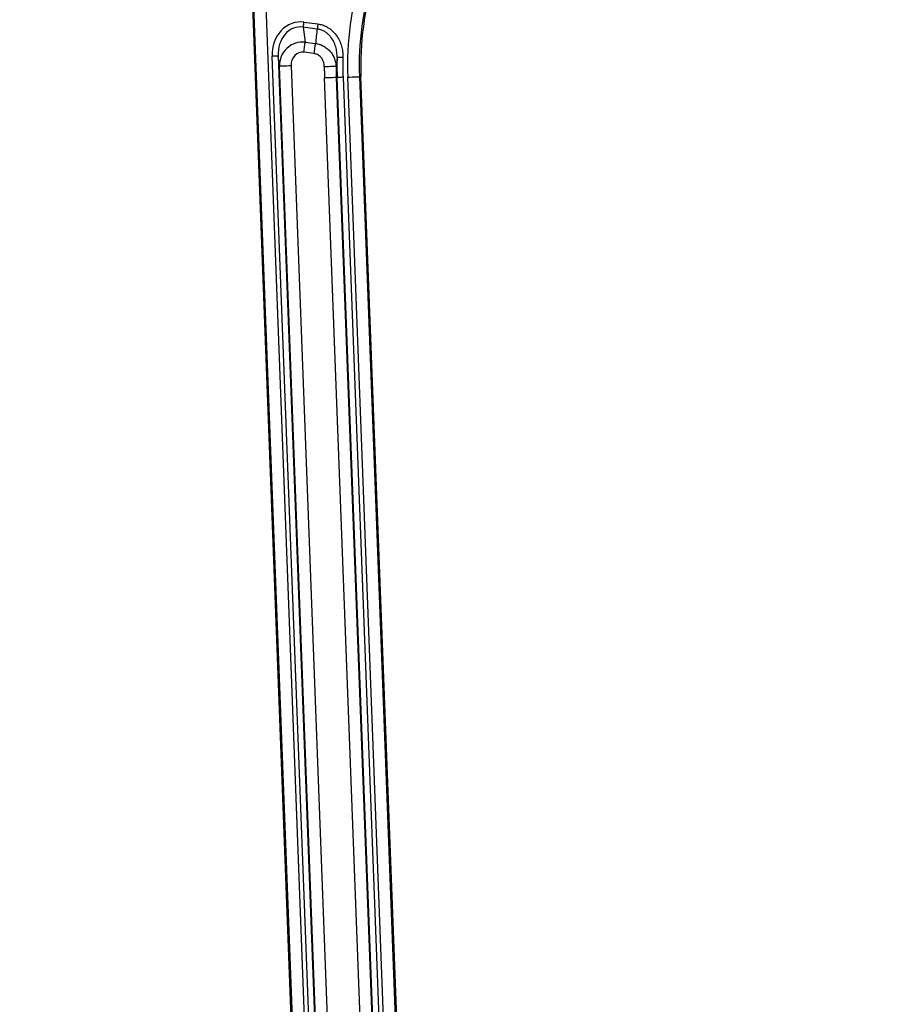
# Model space of a CAD drawing. Extents: x 0 to 8410, y 0 to 5940.
# Tile 112 of 161: x 3792 to 4538, y 2926 to 3763. Entities that reach past the tile are written whole.
import ezdxf

# ---------------------------------------------------------------- set-up
doc = ezdxf.new("R2010")
doc.units = 0
doc.header["$LTSCALE"] = 10
doc.layers.get('0').update_dxf_attribs({"linetype": 'CONTINUOUS'})
doc.styles.add('SLDTEXTSTYLE0', font='TXT', dxfattribs={"width": 0.605})
doc.dimstyles.new('SLDDIMSTYLE1', dxfattribs={"dimtxt": 50, "dimasz": 50, "dimexe": 0, "dimexo": 0.0625, "dimgap": 12.5, "dimtad": 1, "dimdec": 1, "dimrnd": 1e-09, "dimzin": 12, "dimtxsty": 'SLDTEXTSTYLE0', "dimsah": 1, "dimcen": 0.09, "dimazin": 3, "dimtfac": 1, "dimtofl": 0, "dimtmove": 0, "dimatfit": 3, "dimtolj": 1, "dimtzin": 12})
doc.dimstyles.new('SLDDIMSTYLE10', dxfattribs={"dimtxt": 50, "dimasz": 50, "dimexe": 0, "dimexo": 0.0625, "dimgap": -12.5, "dimtad": 0, "dimtih": 1, "dimtoh": 1, "dimdec": 1, "dimlfac": 0.5, "dimrnd": 1e-09, "dimzin": 12, "dimtxsty": 'SLDTEXTSTYLE0', "dimblk1": 'NONE', "dimsah": 1, "dimcen": 0, "dimazin": 3, "dimtfac": 1, "dimtmove": 0, "dimatfit": 3, "dimtolj": 1})
doc.dimstyles.new('SLDDIMSTYLE2', dxfattribs={"dimtxt": 50, "dimasz": 50, "dimexe": 0, "dimexo": 0.0625, "dimgap": 12.5, "dimtad": 1, "dimdec": 0, "dimrnd": 1e-09, "dimzin": 12, "dimtxsty": 'SLDTEXTSTYLE0', "dimsah": 1, "dimcen": 0.09, "dimazin": 3, "dimtfac": 1, "dimtofl": 0, "dimtmove": 0, "dimatfit": 3, "dimtolj": 1, "dimtzin": 12})

# ---------------------------------------------------------------- blocks, each defined once
blk = doc.blocks.new('_D_7')
at = {"color": 7, "linetype": 'CONTINUOUS'}
for p, q in [((4661.63, 4113.02), (3022.36, 4113.02)), ((3037.36, 2533.02), (3037.36, 4113.02)), ((4661.63, 2533.02), (3022.36, 2533.02))]:
    blk.add_line(p, q, dxfattribs=at)
for points in [[(3037.36, 4113.02), (3029.86, 4063.02), (3044.86, 4063.02)], [(3037.36, 2533.02), (3044.86, 2583.02), (3029.86, 2583.02)]]:
    blk.add_solid(points, dxfattribs=at)
at = {"color": 7, "linetype": 'CONTINUOUS', "insert": (2972.9, 3246.63), "char_height": 50, "attachment_point": 1, "rotation": 90, "style": 'SLDTEXTSTYLE0'}
blk.add_mtext('1580', dxfattribs=at)
blk = doc.blocks.new('_D_9')
at = {"color": 7, "linetype": 'CONTINUOUS'}
for p, q in [((6136.63, 4639.08), (2746.63, 4639.08)), ((2761.63, 4639.08), (2761.63, 1533.02)), ((3861.91, 1533.02), (2746.63, 1533.02))]:
    blk.add_line(p, q, dxfattribs=at)
for points in [[(2761.63, 4639.08), (2754.13, 4589.08), (2769.13, 4589.08)], [(2761.63, 1533.02), (2769.13, 1583.02), (2754.13, 1583.02)]]:
    blk.add_solid(points, dxfattribs=at)
at = {"color": 7, "linetype": 'CONTINUOUS', "insert": (2697.18, 3009.66), "char_height": 50, "attachment_point": 1, "rotation": 90, "style": 'SLDTEXTSTYLE0'}
blk.add_mtext('3106', dxfattribs=at)
blk = doc.blocks.new('_D_25')
at = {"color": 7, "linetype": 'CONTINUOUS'}
for p, q in [((2062.62, 5429.6), (2293.31, 4952.44)), ((2293.31, 4952.44), (2402.63, 4726.35)), ((2433.35, 4741.69), (2433.35, 4820.85)), ((2433.35, 4820.85), (2655.21, 4820.85)), ((2655.21, 4820.85), (2655.21, 4741.69)), ((2655.21, 4741.69), (2433.35, 4741.69)), ((2402.63, 4726.35), (2660.94, 4726.35))]:
    blk.add_line(p, q, dxfattribs=at)
blk.add_arc((2177.97, 5191.02), 4417.95, 270.87652, 299.0424, dxfattribs=at)
blk.add_solid([(2293.31, 4952.44), (2308.32, 4904.16), (2321.83, 4910.69)], dxfattribs=at)
at = {"color": 7, "linetype": 'CONTINUOUS', "char_height": 50, "attachment_point": 1, "style": 'SLDTEXTSTYLE0'}
for s, insert in [('%%c', (2450.54, 4806.14)), ('265', (2523.44, 4806.28))]:
    blk.add_mtext(s, dxfattribs=dict(at, insert=insert))
blk = doc.blocks.new('_NONE')

msp = doc.modelspace()

# ---------------------------------------------------------------- linework, layer by layer
at = {"color": 7, "linetype": 'CONTINUOUS'}
for p, q in [((3976.709785, 4109.034349), (4029.768067, 2712.840845)), ((4119.703146, 2716.258575), (4081.755983, 3714.813282))]:
    msp.add_line(p, q, dxfattribs=at)
at = {"color": 8, "linetype": 'CONTINUOUS'}
for p, q in [((4031.104731, 2712.891628), (3978.046449, 4109.085132)), ((3988.513829, 4096.615364), (4041.083815, 2713.270833)), ((4033.285322, 3761.159231), (4045.147451, 3759.568741)), ((4044.572042, 3755.276968), (4032.709913, 3756.867458)), ((4032.709913, 3756.867458), (4034.321638, 3744.127323)), ((4034.321638, 3744.127323), (4043.119909, 3742.947628)), ((4041.969078, 3734.364321), (4033.170806, 3735.543777)), ((4045.588525, 2698.255827), (4006.299498, 3732.120802)), ((4011.289032, 3732.310345), (4050.631689, 2697.03417)), ((4012.397381, 3723.549177), (4011.289032, 3732.310345)), ((4061.415063, 3731.192161), (4060.554432, 3723.280479)), ((4051.414954, 2696.827819), (4012.397381, 3723.549177)), ((4022.37648, 3723.928501), (4061.525496, 2693.748047)), ((4089.986356, 2681.653549), (4050.768884, 3713.635494)), ((4060.747968, 3714.014818), (4061.522262, 3714.044144)), ((4060.747968, 3714.014818), (4099.965455, 2682.032754)), ((4100.959631, 2676.276256), (4061.522262, 3714.044144)), ((4066.511812, 3714.233925), (4106.046515, 2673.90423)), ((4108.387398, 2715.828587), (4070.440235, 3714.383175)), ((4080.419334, 3714.762499), (4081.755983, 3714.813282)), ((4080.419334, 3714.762499), (4118.366497, 2716.207792))]:
    msp.add_line(p, q, dxfattribs=at)
at = {"color": 8, "linetype": 'CONTINUOUS', "flags": 128}
for points in [[(4032.709913, 3756.867458), (4032.758193, 3757.227709), (4032.815503, 3757.654955), (4032.880845, 3758.142282), (4032.9531, 3758.681347), (4033.031063, 3759.26285), (4033.113362, 3759.876539), (4033.198597, 3760.512401), (4033.285322, 3761.159231)], [(4045.147451, 3759.568741), (4045.060726, 3758.921911), (4044.975491, 3758.286287), (4044.893192, 3757.672359), (4044.815244, 3757.090856), (4044.742974, 3756.55203), (4044.677632, 3756.064703), (4044.620322, 3755.637218), (4044.572042, 3755.276968)], [(4033.170806, 3735.543777), (4033.344271, 3736.837437), (4033.51474, 3738.109161), (4033.679353, 3739.336778), (4033.835249, 3740.499546), (4033.979776, 3741.577436), (4034.110459, 3742.552091), (4034.225078, 3743.40706), (4034.321638, 3744.127323)], [(4041.969078, 3734.364321), (4042.142527, 3735.65798), (4042.313012, 3736.929466), (4042.47761, 3738.157083), (4042.633506, 3739.319851), (4042.778032, 3740.397741), (4042.908715, 3741.372635), (4043.023335, 3742.227365), (4043.119909, 3742.947628)], [(4011.289032, 3732.310345), (4011.150094, 3732.305099), (4010.836931, 3732.293178), (4010.360779, 3732.275059), (4009.738775, 3732.251455), (4008.99324, 3732.223083), (4008.150937, 3732.191135), (4007.242145, 3732.156565), (4006.299498, 3732.120802)], [(4066.406595, 3731.064846), (4065.46356, 3731.088926), (4064.554395, 3731.112053), (4063.711764, 3731.13351), (4062.965932, 3731.152584), (4062.343674, 3731.168558), (4061.867343, 3731.180717), (4061.554061, 3731.188585), (4061.415063, 3731.192161)], [(4022.37648, 3723.928501), (4020.49117, 3723.856737), (4018.673571, 3723.787834), (4016.98898, 3723.723699), (4015.497895, 3723.666956), (4014.253872, 3723.619749), (4013.301598, 3723.583509), (4012.675272, 3723.559906), (4012.397381, 3723.549177)], [(4060.554432, 3723.280479), (4060.276346, 3723.279287), (4059.649574, 3723.276903), (4058.696615, 3723.273327), (4057.451697, 3723.268558), (4055.959555, 3723.263075), (4054.273756, 3723.256637), (4052.454861, 3723.249723), (4050.56821, 3723.242571)], [(4060.747968, 3714.014818), (4060.470091, 3714.004328), (4059.843766, 3713.980486), (4058.891492, 3713.944246), (4057.647469, 3713.897039), (4056.156369, 3713.840296), (4054.471778, 3713.776399), (4052.654194, 3713.707258), (4050.768884, 3713.635494)], [(4066.511812, 3714.233925), (4065.569164, 3714.198162), (4064.660357, 3714.163591), (4063.818069, 3714.131405), (4063.07252, 3714.103271), (4062.450515, 3714.079429), (4061.974378, 3714.061548), (4061.661201, 3714.049627), (4061.522262, 3714.044144)], [(4070.440235, 3714.383175), (4072.325545, 3714.4547), (4074.143144, 3714.523842), (4075.827735, 3714.587976), (4077.318819, 3714.644482), (4078.562843, 3714.691927), (4079.515116, 3714.727928), (4080.141442, 3714.75177), (4080.419334, 3714.762499)]]:
    msp.add_lwpolyline(points, dxfattribs=at)
at = {"color": 7, "linetype": 'CONTINUOUS'}
for centre, radius, start, end in [((3249.66775, 3200.758591), 1507.22427, 9.86907978, 41.86907978), ((4331.575661, 3724.306852), 250, 162.550833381, 182.176312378)]:
    msp.add_arc(centre, radius, start, end, dxfattribs=at)
at = {"color": 8, "linetype": 'CONTINUOUS'}
for radius, start in [(261.323918, 162.550833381), (251.337623, 162.550833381), (270.248325, 178.540078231), (265.255177, 178.540078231), (281.009471, 180.217005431), (271.023176, 180.217005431)]:
    msp.add_arc((4331.575661, 3724.306852), radius, start, 182.176312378, dxfattribs=at)
for centre, major_axis, ratio, start_param, end_param in [((4031.345301, 3732.293499), (-3.654774, 28.889703), 0.858517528, 6.0594208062, 7.7517412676), ((4031.345301, 3732.293499), (-3.116022, 24.631059), 0.8055623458, 6.0594208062, 7.7517412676), ((4330.381922, 3715.403378), (38.507089, 287.204225), 0.9958716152, 1.5654826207, 1.6083283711), ((4032.394803, 3723.997556), (-2.539413, 20.073171), 0.9884762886, 6.0594208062, 7.7517412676), ((4032.394803, 3723.997556), (-1.461909, 11.555881), 0.858517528, 6.0594208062, 7.7517412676)]:
    msp.add_ellipse(centre, major_axis=major_axis, ratio=ratio, start_param=start_param, end_param=end_param, dxfattribs=at)
for points, knots in [([(4045.147451, 3759.568741), (4046.397374, 3759.333869), (4048.897489, 3758.864074), (4052.736874, 3757.227041), (4056.489977, 3754.727642), (4060.06031, 3751.156529), (4062.958481, 3746.77566), (4064.973073, 3741.991402), (4066.099625, 3737.198514), (4066.436482, 3733.603934), (4066.412411, 3731.558938), (4066.406595, 3731.064846)], [0, 0, 0, 0, 0.0979154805, 0.1958519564, 0.3197669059, 0.4437975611, 0.5830816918, 0.7225090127, 0.8421694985, 0.9618665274, 1, 1, 1, 1]), ([(4061.415063, 3731.192161), (4061.396849, 3732.698839), (4061.359973, 3735.749177), (4060.418811, 3740.205249), (4058.787376, 3744.473008), (4056.765694, 3747.747811), (4054.637174, 3750.191691), (4052.67292, 3751.93876), (4050.309764, 3753.476897), (4047.597286, 3754.701028), (4045.59179, 3755.08283), (4044.572042, 3755.276968)], [0, 0, 0, 0, 0.1407631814, 0.2849815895, 0.4232825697, 0.5663066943, 0.6415959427, 0.7251570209, 0.8105118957, 0.9036497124, 1, 1, 1, 1]), ([(4043.119909, 3742.947628), (4044.034605, 3742.791192), (4045.883725, 3742.474945), (4048.808753, 3741.412972), (4051.833651, 3739.751398), (4054.766818, 3737.317338), (4057.26434, 3734.276936), (4059.096368, 3730.819967), (4060.281476, 3727.095822), (4060.462433, 3724.566422), (4060.554432, 3723.280479)], [0, 0, 0, 0, 0.09575245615, 0.19357023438, 0.3205617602, 0.45228409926, 0.58884800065, 0.73082243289, 0.86315052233, 1, 1, 1, 1]), ([(4050.56821, 3723.242571), (4050.531477, 3723.960324), (4050.458025, 3725.395561), (4049.904538, 3727.494169), (4049.010263, 3729.46753), (4047.802393, 3731.186779), (4046.334276, 3732.56662), (4044.445515, 3733.795104), (4042.890994, 3734.152415), (4041.969078, 3734.364321)], [0, 0, 0, 0, 0.1406379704, 0.2812230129, 0.4225525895, 0.5637538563, 0.6900200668, 0.8161649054, 1, 1, 1, 1])]:
    msp.add_open_spline(points, degree=3, knots=knots, dxfattribs=at)

# ---------------------------------------------------------------- dimensions: what is measured, and where the dimension line sits
at = {"color": 7, "linetype": 'CONTINUOUS'}
dim = msp.add_diameter_dim_2p(p1=(2062.617807, 5429.602355), p2=(2293.312801, 4952.444289), dimstyle='SLDDIMSTYLE10', dxfattribs=at)
dim.commit()
dim.dimension.update_dxf_attribs({"geometry": '_D_25', "text_midpoint": (2544.283743, 4781.269917), "dimtype": 163})
for base, p1, p2, dimstyle, picture, middle in [((2761.634054, 1533.021738), (6156.634054, 4639.083327), (3881.910645, 1533.021738), 'SLDDIMSTYLE2', '_D_9', (2761.634054, 3086.052532)), ((3037.357622, 4113.021738), (4681.634054, 2533.021738), (4681.634054, 4113.021738), 'SLDDIMSTYLE1', '_D_7', (3037.357622, 3323.021738))]:
    dim = msp.add_linear_dim(base=base, p1=p1, p2=p2, angle=90, dimstyle=dimstyle, dxfattribs=at)
    dim.commit()
    dim.dimension.update_dxf_attribs({"geometry": picture, "text_midpoint": middle, "dimtype": 160})

doc.saveas('drawing.dxf')
